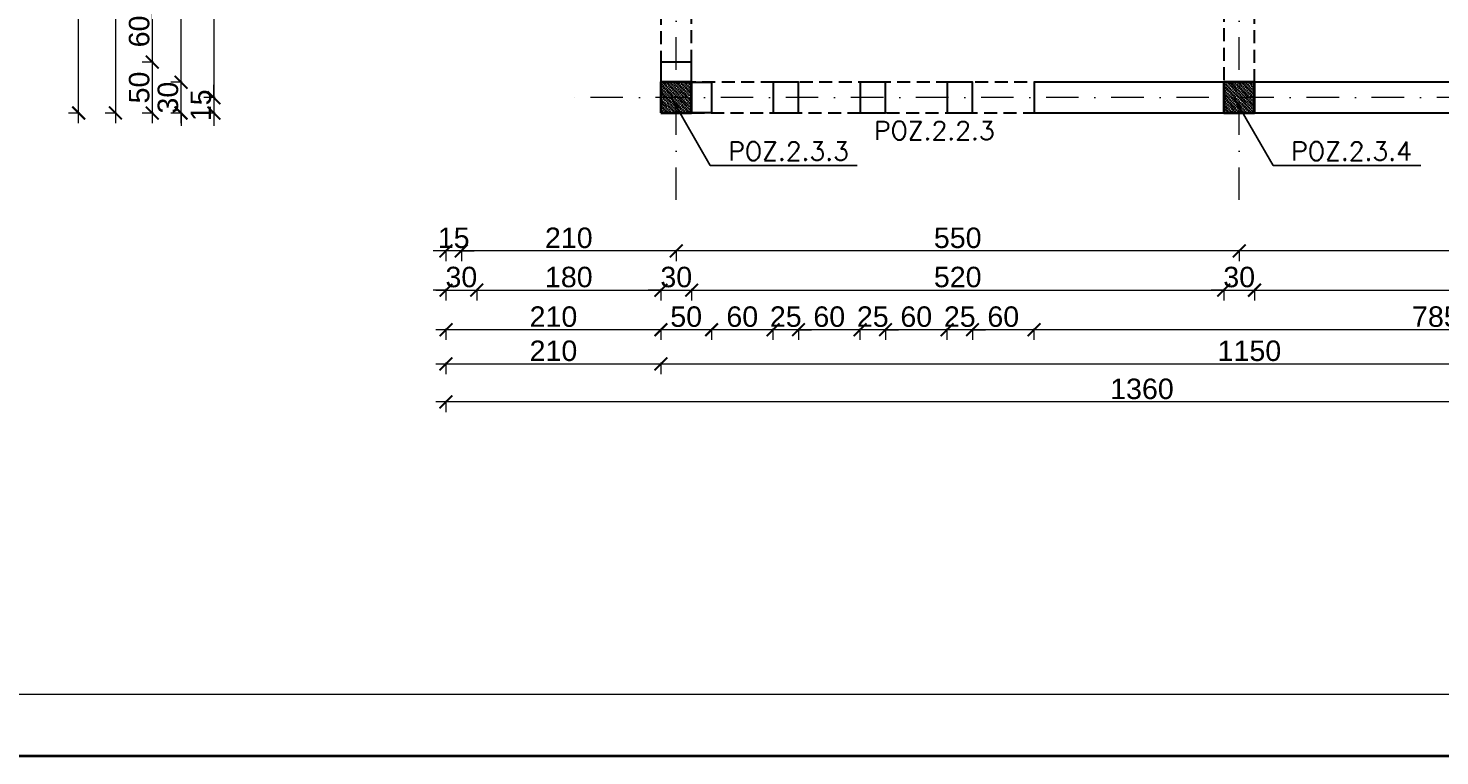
# Model space of a CAD drawing. Extents: x -19 to 9300416, y -12 to 10688993.
# Tile 94 of 106: x 4606754 to 4608133, y 5320519 to 5321230. Entities that reach past the tile are written whole.
import ezdxf

# ---------------------------------------------------------------- set-up
doc = ezdxf.new("R2010")
doc.units = 0
doc.header["$MEASUREMENT"] = 0
doc.linetypes.add('DASHDOT', pattern=[25.4, 12.7, -6.35, 0, -6.35])
doc.linetypes.add('DASHED', pattern=[19.05, 12.7, -6.35])
for name, color, linetype, lineweight in [('hatch', 253, 'Continuous', 0), ('K-BELKI', 5, 'DASHED', 30), ('K-OPISY', 252, 'Continuous', 15), ('K-OPISY @ 10', 252, 'Continuous', 15), ('K-SCIANY CIENKI', 163, 'Continuous', 30), ('K-SCIANY GRUBY', 195, 'Continuous', 40), ('K-WIDOK', 45, 'Continuous', 20), ('K-WYMIARY', 7, 'Continuous', 15), ('Osie', 175, 'DASHDOT', 9)]:
    doc.layers.add(name, color=color, linetype=linetype, lineweight=lineweight)
doc.layers.add('NIEDRUK', color=230, linetype='Continuous', lineweight=40, plot=False)
doc.styles.add('Arial Narrow 20', font='arial.ttf', dxfattribs={"height": 20})
doc.styles.add('Opis', font='simplex.shx')
doc.styles.add('Simplex', font='simplex.shx')
doc.dimstyles.new('1do100 ok', dxfattribs={"dimscale": 0.5, "dimtxt": 12, "dimasz": 25, "dimexe": 20, "dimexo": 0, "dimgap": 5, "dimtad": 1, "dimdec": 0, "dimzin": 9, "dimtxsty": 'Arial Narrow 20', "dimblk": 'ARCHTICK', "dimcen": 3, "dimdle": 20, "dimclrd": 256, "dimclre": 256, "dimclrt": 256, "dimadec": 0, "dimazin": 2, "dimtfac": 1, "dimtdec": 0, "dimtix": 1, "dimtmove": 2, "dimatfit": 3, "dimldrblk": 'NONE', "dimfxl": 0, "dimtvp": 1, "dimtolj": 1, "dimtzin": 0, "dimlwd": 5, "dimlwe": 5, "dimarcsym": 0})
doc.dimstyles.new('1do50', dxfattribs={"dimscale": 5, "dimtxt": 2.5, "dimasz": 2.5, "dimexe": 2.5, "dimexo": 0.5, "dimgap": 1, "dimtad": 1, "dimdec": 1, "dimrnd": 0.5, "dimzin": 12, "dimdsep": 46, "dimtxsty": 'Simplex', "dimblk": 'OBLIQUE', "dimcen": 0.5, "dimdle": 2.5, "dimclrd": 256, "dimclre": 256, "dimclrt": 256, "dimadec": 1, "dimazin": 3, "dimtfac": 1, "dimtdec": 1, "dimtix": 1, "dimtmove": 0, "dimatfit": 3, "dimfxl": 0, "dimtolj": 1, "dimtzin": 0, "dimarcsym": 0})
pattern_1 = [(315, (-70015.6857, -13838.9695), (1.767766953, 1.767766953), []), (315, (-70015.6857, -13840.7373), (1.767766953, 1.767766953), [1.25, -0.625])]

# ---------------------------------------------------------------- blocks, each defined once
blk = doc.blocks.new('_Oblique')
at = {"color": 0, "linetype": 'ByBlock', "lineweight": -2}
blk.add_line((-0.5, -0.5), (0.5, 0.5), dxfattribs=at)
blk = doc.blocks.new('G$C61CBF25F')
at = {"layer": 'Osie', "lineweight": 0, "ltscale": 2.5}
for p, q in [((305, 0), (305, 1880)), ((855, 0), (855, 1880)), ((1525, 100), (204.8, 100))]:
    blk.add_line(p, q, dxfattribs=at)
blk = doc.blocks.new('_ArchTick')
at = {"color": 0, "linetype": 'ByBlock', "const_width": 0.15}
blk.add_lwpolyline([(-0.5, -0.5), (0.5, 0.5)], dxfattribs=at)
blk = doc.blocks.new('*D510')
at = {"layer": 'Defpoints', "color": 0}
for p in [(4608507.4, 5321147.4), (4607937.4, 5321115.8), (4607937.4, 5321012.6)]:
    blk.add_point(p, dxfattribs=at)
at = {"layer": 'K-WYMIARY', "lineweight": 5, "ltscale": 40}
for p, q in [((4608517.4, 5321012.6), (4607927.4, 5321012.6)), ((4607937.4, 5321013.8), (4607937.4, 5321002.6)), ((4608507.4, 5321013.8), (4608507.4, 5321002.6))]:
    blk.add_line(p, q, dxfattribs=at)
at = {"layer": 'K-WYMIARY', "linetype": 'ByBlock', "lineweight": 5, "xscale": 12.5, "yscale": 12.5, "zscale": 12.5, "rotation": 180}
blk.add_blockref('_ArchTick', (4607937.4, 5321012.6), dxfattribs=at)
at = {"layer": 'K-WYMIARY', "linetype": 'ByBlock', "lineweight": 5, "xscale": 12.5, "yscale": 12.5, "zscale": 12.5}
blk.add_blockref('_ArchTick', (4608507.4, 5321012.6), dxfattribs=at)
at = {"layer": 'K-WYMIARY', "lineweight": 0, "ltscale": 40, "insert": (4608222.4, 5321025.3), "char_height": 20, "attachment_point": 5, "style": 'Arial Narrow 20'}
blk.add_mtext('\\A1;570', dxfattribs=at)
blk = doc.blocks.new('_None')
blk = doc.blocks.new('*D511')
at = {"layer": 'Defpoints', "color": 0}
for p in [(4607937.4, 5321115.8), (4607387.4, 5321062.4), (4607387.4, 5321012.6)]:
    blk.add_point(p, dxfattribs=at)
at = {"layer": 'K-WYMIARY', "lineweight": 5, "ltscale": 40}
for p, q in [((4607947.4, 5321012.6), (4607377.4, 5321012.6)), ((4607387.4, 5321013.8), (4607387.4, 5321002.6)), ((4607937.4, 5321013.8), (4607937.4, 5321002.6))]:
    blk.add_line(p, q, dxfattribs=at)
at = {"layer": 'K-WYMIARY', "linetype": 'ByBlock', "lineweight": 5, "xscale": 12.5, "yscale": 12.5, "zscale": 12.5, "rotation": 180}
blk.add_blockref('_ArchTick', (4607387.4, 5321012.6), dxfattribs=at)
at = {"layer": 'K-WYMIARY', "linetype": 'ByBlock', "lineweight": 5, "xscale": 12.5, "yscale": 12.5, "zscale": 12.5}
blk.add_blockref('_ArchTick', (4607937.4, 5321012.6), dxfattribs=at)
at = {"layer": 'K-WYMIARY', "lineweight": 0, "ltscale": 40, "insert": (4607662.4, 5321025.3), "char_height": 20, "attachment_point": 5, "style": 'Arial Narrow 20'}
blk.add_mtext('\\A1;550', dxfattribs=at)
blk = doc.blocks.new('*D512')
at = {"layer": 'Defpoints', "color": 0}
for p in [(4607177.4, 5321624.2), (4607387.4, 5321062.4), (4607177.4, 5321012.6)]:
    blk.add_point(p, dxfattribs=at)
at = {"layer": 'K-WYMIARY', "lineweight": 5, "ltscale": 40}
for p, q in [((4607397.4, 5321012.6), (4607167.4, 5321012.6)), ((4607177.4, 5321013.8), (4607177.4, 5321002.6)), ((4607387.4, 5321013.8), (4607387.4, 5321002.6))]:
    blk.add_line(p, q, dxfattribs=at)
at = {"layer": 'K-WYMIARY', "linetype": 'ByBlock', "lineweight": 5, "xscale": 12.5, "yscale": 12.5, "zscale": 12.5, "rotation": 180}
blk.add_blockref('_ArchTick', (4607177.4, 5321012.6), dxfattribs=at)
at = {"layer": 'K-WYMIARY', "linetype": 'ByBlock', "lineweight": 5, "xscale": 12.5, "yscale": 12.5, "zscale": 12.5}
blk.add_blockref('_ArchTick', (4607387.4, 5321012.6), dxfattribs=at)
at = {"layer": 'K-WYMIARY', "lineweight": 0, "ltscale": 40, "insert": (4607282.4, 5321025.3), "char_height": 20, "attachment_point": 5, "style": 'Arial Narrow 20'}
blk.add_mtext('\\A1;210', dxfattribs=at)
blk = doc.blocks.new('*D513')
at = {"layer": 'Defpoints', "color": 0}
for p in [(4607162.4, 5321687.4), (4607177.4, 5321624.2), (4607162.4, 5321012.6)]:
    blk.add_point(p, dxfattribs=at)
at = {"layer": 'K-WYMIARY', "lineweight": 5, "ltscale": 40}
for p, q in [((4607162.4, 5321012.6), (4607149.9, 5321012.6)), ((4607187.4, 5321012.6), (4607152.4, 5321012.6)), ((4607162.4, 5321013.8), (4607162.4, 5321002.6)), ((4607177.4, 5321013.8), (4607177.4, 5321002.6)), ((4607177.4, 5321012.6), (4607189.9, 5321012.6))]:
    blk.add_line(p, q, dxfattribs=at)
at = {"layer": 'K-WYMIARY', "linetype": 'ByBlock', "lineweight": 5, "xscale": 12.5, "yscale": 12.5, "zscale": 12.5}
blk.add_blockref('_ArchTick', (4607162.4, 5321012.6), dxfattribs=at)
at = {"layer": 'K-WYMIARY', "linetype": 'ByBlock', "lineweight": 5, "xscale": 12.5, "yscale": 12.5, "zscale": 12.5, "rotation": 180}
blk.add_blockref('_ArchTick', (4607177.4, 5321012.6), dxfattribs=at)
at = {"layer": 'K-WYMIARY', "lineweight": 0, "ltscale": 40, "insert": (4607169.9, 5321025.3), "char_height": 20, "attachment_point": 5, "style": 'Arial Narrow 20'}
blk.add_mtext('\\A1;15', dxfattribs=at)
blk = doc.blocks.new('*D514')
at = {"layer": 'Defpoints', "color": 0}
for p in [(4607192.4, 5321717.4), (4607162.4, 5321687.4), (4607192.4, 5320974.3)]:
    blk.add_point(p, dxfattribs=at)
at = {"layer": 'K-WYMIARY', "lineweight": 5, "ltscale": 40}
for p, q in [((4607162.4, 5320974.3), (4607149.9, 5320974.3)), ((4607152.4, 5320974.3), (4607202.4, 5320974.3)), ((4607162.4, 5320975.5), (4607162.4, 5320964.3)), ((4607192.4, 5320975.5), (4607192.4, 5320964.3)), ((4607192.4, 5320974.3), (4607204.9, 5320974.3))]:
    blk.add_line(p, q, dxfattribs=at)
at = {"layer": 'K-WYMIARY', "linetype": 'ByBlock', "lineweight": 5, "xscale": 12.5, "yscale": 12.5, "zscale": 12.5}
blk.add_blockref('_ArchTick', (4607162.4, 5320974.3), dxfattribs=at)
at = {"layer": 'K-WYMIARY', "linetype": 'ByBlock', "lineweight": 5, "xscale": 12.5, "yscale": 12.5, "zscale": 12.5, "rotation": 180}
blk.add_blockref('_ArchTick', (4607192.4, 5320974.3), dxfattribs=at)
at = {"layer": 'K-WYMIARY', "lineweight": 0, "ltscale": 40, "insert": (4607177.4, 5320987), "char_height": 20, "attachment_point": 5, "style": 'Arial Narrow 20'}
blk.add_mtext('\\A1;30', dxfattribs=at)
blk = doc.blocks.new('*D515')
at = {"layer": 'Defpoints', "color": 0}
for p in [(4607192.4, 5321717.4), (4607372.4, 5321147.4), (4607372.4, 5320974.3)]:
    blk.add_point(p, dxfattribs=at)
at = {"layer": 'K-WYMIARY', "lineweight": 5, "ltscale": 40}
for p, q in [((4607182.4, 5320974.3), (4607382.4, 5320974.3)), ((4607192.4, 5320975.5), (4607192.4, 5320964.3)), ((4607372.4, 5320975.5), (4607372.4, 5320964.3))]:
    blk.add_line(p, q, dxfattribs=at)
at = {"layer": 'K-WYMIARY', "linetype": 'ByBlock', "lineweight": 5, "xscale": 12.5, "yscale": 12.5, "zscale": 12.5, "rotation": 180}
blk.add_blockref('_ArchTick', (4607192.4, 5320974.3), dxfattribs=at)
at = {"layer": 'K-WYMIARY', "linetype": 'ByBlock', "lineweight": 5, "xscale": 12.5, "yscale": 12.5, "zscale": 12.5}
blk.add_blockref('_ArchTick', (4607372.4, 5320974.3), dxfattribs=at)
at = {"layer": 'K-WYMIARY', "lineweight": 0, "ltscale": 40, "insert": (4607282.4, 5320987), "char_height": 20, "attachment_point": 5, "style": 'Arial Narrow 20'}
blk.add_mtext('\\A1;180', dxfattribs=at)
blk = doc.blocks.new('*D516')
at = {"layer": 'Defpoints', "color": 0}
for p in [(4607372.4, 5321147.4), (4607402.4, 5321147.4), (4607402.4, 5320974.3)]:
    blk.add_point(p, dxfattribs=at)
at = {"layer": 'K-WYMIARY', "lineweight": 5, "ltscale": 40}
for p, q in [((4607372.4, 5320974.3), (4607359.9, 5320974.3)), ((4607362.4, 5320974.3), (4607412.4, 5320974.3)), ((4607372.4, 5320975.5), (4607372.4, 5320964.3)), ((4607402.4, 5320975.5), (4607402.4, 5320964.3)), ((4607402.4, 5320974.3), (4607414.9, 5320974.3))]:
    blk.add_line(p, q, dxfattribs=at)
at = {"layer": 'K-WYMIARY', "linetype": 'ByBlock', "lineweight": 5, "xscale": 12.5, "yscale": 12.5, "zscale": 12.5}
blk.add_blockref('_ArchTick', (4607372.4, 5320974.3), dxfattribs=at)
at = {"layer": 'K-WYMIARY', "linetype": 'ByBlock', "lineweight": 5, "xscale": 12.5, "yscale": 12.5, "zscale": 12.5, "rotation": 180}
blk.add_blockref('_ArchTick', (4607402.4, 5320974.3), dxfattribs=at)
at = {"layer": 'K-WYMIARY', "lineweight": 0, "ltscale": 40, "insert": (4607387.4, 5320987), "char_height": 20, "attachment_point": 5, "style": 'Arial Narrow 20'}
blk.add_mtext('\\A1;30', dxfattribs=at)
blk = doc.blocks.new('*D517')
at = {"layer": 'Defpoints', "color": 0}
for p in [(4607402.4, 5321147.4), (4607922.4, 5321147.4), (4607922.4, 5320974.3)]:
    blk.add_point(p, dxfattribs=at)
at = {"layer": 'K-WYMIARY', "lineweight": 5, "ltscale": 40}
for p, q in [((4607392.4, 5320974.3), (4607932.4, 5320974.3)), ((4607402.4, 5320975.5), (4607402.4, 5320964.3)), ((4607922.4, 5320975.5), (4607922.4, 5320964.3))]:
    blk.add_line(p, q, dxfattribs=at)
at = {"layer": 'K-WYMIARY', "linetype": 'ByBlock', "lineweight": 5, "xscale": 12.5, "yscale": 12.5, "zscale": 12.5, "rotation": 180}
blk.add_blockref('_ArchTick', (4607402.4, 5320974.3), dxfattribs=at)
at = {"layer": 'K-WYMIARY', "linetype": 'ByBlock', "lineweight": 5, "xscale": 12.5, "yscale": 12.5, "zscale": 12.5}
blk.add_blockref('_ArchTick', (4607922.4, 5320974.3), dxfattribs=at)
at = {"layer": 'K-WYMIARY', "lineweight": 0, "ltscale": 40, "insert": (4607662.4, 5320987), "char_height": 20, "attachment_point": 5, "style": 'Arial Narrow 20'}
blk.add_mtext('\\A1;520', dxfattribs=at)
blk = doc.blocks.new('*D518')
at = {"layer": 'Defpoints', "color": 0}
for p in [(4607922.4, 5321147.4), (4607952.4, 5321147.4), (4607952.4, 5320974.3)]:
    blk.add_point(p, dxfattribs=at)
at = {"layer": 'K-WYMIARY', "lineweight": 5, "ltscale": 40}
for p, q in [((4607922.4, 5320974.3), (4607909.9, 5320974.3)), ((4607912.4, 5320974.3), (4607962.4, 5320974.3)), ((4607922.4, 5320975.5), (4607922.4, 5320964.3)), ((4607952.4, 5320975.5), (4607952.4, 5320964.3)), ((4607952.4, 5320974.3), (4607964.9, 5320974.3))]:
    blk.add_line(p, q, dxfattribs=at)
at = {"layer": 'K-WYMIARY', "linetype": 'ByBlock', "lineweight": 5, "xscale": 12.5, "yscale": 12.5, "zscale": 12.5}
blk.add_blockref('_ArchTick', (4607922.4, 5320974.3), dxfattribs=at)
at = {"layer": 'K-WYMIARY', "linetype": 'ByBlock', "lineweight": 5, "xscale": 12.5, "yscale": 12.5, "zscale": 12.5, "rotation": 180}
blk.add_blockref('_ArchTick', (4607952.4, 5320974.3), dxfattribs=at)
at = {"layer": 'K-WYMIARY', "lineweight": 0, "ltscale": 40, "insert": (4607937.4, 5320987), "char_height": 20, "attachment_point": 5, "style": 'Arial Narrow 20'}
blk.add_mtext('\\A1;30', dxfattribs=at)
blk = doc.blocks.new('*D519')
at = {"layer": 'Defpoints', "color": 0}
for p in [(4607952.4, 5321147.4), (4608492.4, 5321147.4), (4608492.4, 5320974.3)]:
    blk.add_point(p, dxfattribs=at)
at = {"layer": 'K-WYMIARY', "lineweight": 5, "ltscale": 40}
for p, q in [((4607942.4, 5320974.3), (4608502.4, 5320974.3)), ((4607952.4, 5320975.5), (4607952.4, 5320964.3)), ((4608492.4, 5320975.5), (4608492.4, 5320964.3))]:
    blk.add_line(p, q, dxfattribs=at)
at = {"layer": 'K-WYMIARY', "linetype": 'ByBlock', "lineweight": 5, "xscale": 12.5, "yscale": 12.5, "zscale": 12.5, "rotation": 180}
blk.add_blockref('_ArchTick', (4607952.4, 5320974.3), dxfattribs=at)
at = {"layer": 'K-WYMIARY', "linetype": 'ByBlock', "lineweight": 5, "xscale": 12.5, "yscale": 12.5, "zscale": 12.5}
blk.add_blockref('_ArchTick', (4608492.4, 5320974.3), dxfattribs=at)
at = {"layer": 'K-WYMIARY', "lineweight": 0, "ltscale": 40, "insert": (4608222.4, 5320987), "char_height": 20, "attachment_point": 5, "style": 'Arial Narrow 20'}
blk.add_mtext('\\A1;540', dxfattribs=at)
blk = doc.blocks.new('*D521')
at = {"layer": 'Defpoints', "color": 0}
for p in [(4607736.9, 5321147.4), (4608522.4, 5321147.4), (4607736.9, 5320935.6)]:
    blk.add_point(p, dxfattribs=at)
at = {"layer": 'K-WYMIARY', "lineweight": 5, "ltscale": 40}
for p, q in [((4608532.4, 5320935.6), (4607726.9, 5320935.6)), ((4607736.9, 5320936.8), (4607736.9, 5320925.6)), ((4608522.4, 5320936.8), (4608522.4, 5320925.6))]:
    blk.add_line(p, q, dxfattribs=at)
at = {"layer": 'K-WYMIARY', "linetype": 'ByBlock', "lineweight": 5, "xscale": 12.5, "yscale": 12.5, "zscale": 12.5, "rotation": 180}
blk.add_blockref('_ArchTick', (4607736.9, 5320935.6), dxfattribs=at)
at = {"layer": 'K-WYMIARY', "linetype": 'ByBlock', "lineweight": 5, "xscale": 12.5, "yscale": 12.5, "zscale": 12.5}
blk.add_blockref('_ArchTick', (4608522.4, 5320935.6), dxfattribs=at)
at = {"layer": 'K-WYMIARY', "lineweight": 0, "ltscale": 40, "insert": (4608129.6, 5320948.3), "char_height": 20, "attachment_point": 5, "style": 'Arial Narrow 20'}
blk.add_mtext('\\A1;785', dxfattribs=at)
blk = doc.blocks.new('*D522')
at = {"layer": 'Defpoints', "color": 0}
for p in [(4607676.9, 5321147.4), (4607736.9, 5321147.4), (4607676.9, 5320935.6)]:
    blk.add_point(p, dxfattribs=at)
at = {"layer": 'K-WYMIARY', "lineweight": 5, "ltscale": 40}
for p, q in [((4607746.9, 5320935.6), (4607666.9, 5320935.6)), ((4607676.9, 5320936.8), (4607676.9, 5320925.6)), ((4607736.9, 5320936.8), (4607736.9, 5320925.6))]:
    blk.add_line(p, q, dxfattribs=at)
at = {"layer": 'K-WYMIARY', "linetype": 'ByBlock', "lineweight": 5, "xscale": 12.5, "yscale": 12.5, "zscale": 12.5, "rotation": 180}
blk.add_blockref('_ArchTick', (4607676.9, 5320935.6), dxfattribs=at)
at = {"layer": 'K-WYMIARY', "linetype": 'ByBlock', "lineweight": 5, "xscale": 12.5, "yscale": 12.5, "zscale": 12.5}
blk.add_blockref('_ArchTick', (4607736.9, 5320935.6), dxfattribs=at)
at = {"layer": 'K-WYMIARY', "lineweight": 0, "ltscale": 40, "insert": (4607706.9, 5320948.3), "char_height": 20, "attachment_point": 5, "style": 'Arial Narrow 20'}
blk.add_mtext('\\A1;60', dxfattribs=at)
blk = doc.blocks.new('*D523')
at = {"layer": 'Defpoints', "color": 0}
for p in [(4607651.9, 5321147.4), (4607676.9, 5321147.4), (4607651.9, 5320935.6)]:
    blk.add_point(p, dxfattribs=at)
at = {"layer": 'K-WYMIARY', "lineweight": 5, "ltscale": 40}
for p, q in [((4607651.9, 5320935.6), (4607639.4, 5320935.6)), ((4607686.9, 5320935.6), (4607641.9, 5320935.6)), ((4607651.9, 5320936.8), (4607651.9, 5320925.6)), ((4607676.9, 5320936.8), (4607676.9, 5320925.6)), ((4607676.9, 5320935.6), (4607689.4, 5320935.6))]:
    blk.add_line(p, q, dxfattribs=at)
at = {"layer": 'K-WYMIARY', "linetype": 'ByBlock', "lineweight": 5, "xscale": 12.5, "yscale": 12.5, "zscale": 12.5}
blk.add_blockref('_ArchTick', (4607651.9, 5320935.6), dxfattribs=at)
at = {"layer": 'K-WYMIARY', "linetype": 'ByBlock', "lineweight": 5, "xscale": 12.5, "yscale": 12.5, "zscale": 12.5, "rotation": 180}
blk.add_blockref('_ArchTick', (4607676.9, 5320935.6), dxfattribs=at)
at = {"layer": 'K-WYMIARY', "lineweight": 0, "ltscale": 40, "insert": (4607664.4, 5320948.3), "char_height": 20, "attachment_point": 5, "style": 'Arial Narrow 20'}
blk.add_mtext('\\A1;25', dxfattribs=at)
blk = doc.blocks.new('*D524')
at = {"layer": 'Defpoints', "color": 0}
for p in [(4607591.9, 5321147.4), (4607651.9, 5321147.4), (4607591.9, 5320935.6)]:
    blk.add_point(p, dxfattribs=at)
at = {"layer": 'K-WYMIARY', "lineweight": 5, "ltscale": 40}
for p, q in [((4607661.9, 5320935.6), (4607581.9, 5320935.6)), ((4607591.9, 5320936.8), (4607591.9, 5320925.6)), ((4607651.9, 5320936.8), (4607651.9, 5320925.6))]:
    blk.add_line(p, q, dxfattribs=at)
at = {"layer": 'K-WYMIARY', "linetype": 'ByBlock', "lineweight": 5, "xscale": 12.5, "yscale": 12.5, "zscale": 12.5, "rotation": 180}
blk.add_blockref('_ArchTick', (4607591.9, 5320935.6), dxfattribs=at)
at = {"layer": 'K-WYMIARY', "linetype": 'ByBlock', "lineweight": 5, "xscale": 12.5, "yscale": 12.5, "zscale": 12.5}
blk.add_blockref('_ArchTick', (4607651.9, 5320935.6), dxfattribs=at)
at = {"layer": 'K-WYMIARY', "lineweight": 0, "ltscale": 40, "insert": (4607621.9, 5320948.3), "char_height": 20, "attachment_point": 5, "style": 'Arial Narrow 20'}
blk.add_mtext('\\A1;60', dxfattribs=at)
blk = doc.blocks.new('*D525')
at = {"layer": 'Defpoints', "color": 0}
for p in [(4607566.9, 5321147.4), (4607591.9, 5321147.4), (4607566.9, 5320935.6)]:
    blk.add_point(p, dxfattribs=at)
at = {"layer": 'K-WYMIARY', "lineweight": 5, "ltscale": 40}
for p, q in [((4607566.9, 5320935.6), (4607554.4, 5320935.6)), ((4607601.9, 5320935.6), (4607556.9, 5320935.6)), ((4607566.9, 5320936.8), (4607566.9, 5320925.6)), ((4607591.9, 5320936.8), (4607591.9, 5320925.6)), ((4607591.9, 5320935.6), (4607604.4, 5320935.6))]:
    blk.add_line(p, q, dxfattribs=at)
at = {"layer": 'K-WYMIARY', "linetype": 'ByBlock', "lineweight": 5, "xscale": 12.5, "yscale": 12.5, "zscale": 12.5}
blk.add_blockref('_ArchTick', (4607566.9, 5320935.6), dxfattribs=at)
at = {"layer": 'K-WYMIARY', "linetype": 'ByBlock', "lineweight": 5, "xscale": 12.5, "yscale": 12.5, "zscale": 12.5, "rotation": 180}
blk.add_blockref('_ArchTick', (4607591.9, 5320935.6), dxfattribs=at)
at = {"layer": 'K-WYMIARY', "lineweight": 0, "ltscale": 40, "insert": (4607579.4, 5320948.3), "char_height": 20, "attachment_point": 5, "style": 'Arial Narrow 20'}
blk.add_mtext('\\A1;25', dxfattribs=at)
blk = doc.blocks.new('*D526')
at = {"layer": 'Defpoints', "color": 0}
for p in [(4607506.9, 5321147.4), (4607566.9, 5321147.4), (4607506.9, 5320935.6)]:
    blk.add_point(p, dxfattribs=at)
at = {"layer": 'K-WYMIARY', "lineweight": 5, "ltscale": 40}
for p, q in [((4607576.9, 5320935.6), (4607496.9, 5320935.6)), ((4607506.9, 5320936.8), (4607506.9, 5320925.6)), ((4607566.9, 5320936.8), (4607566.9, 5320925.6))]:
    blk.add_line(p, q, dxfattribs=at)
at = {"layer": 'K-WYMIARY', "linetype": 'ByBlock', "lineweight": 5, "xscale": 12.5, "yscale": 12.5, "zscale": 12.5, "rotation": 180}
blk.add_blockref('_ArchTick', (4607506.9, 5320935.6), dxfattribs=at)
at = {"layer": 'K-WYMIARY', "linetype": 'ByBlock', "lineweight": 5, "xscale": 12.5, "yscale": 12.5, "zscale": 12.5}
blk.add_blockref('_ArchTick', (4607566.9, 5320935.6), dxfattribs=at)
at = {"layer": 'K-WYMIARY', "lineweight": 0, "ltscale": 40, "insert": (4607536.9, 5320948.3), "char_height": 20, "attachment_point": 5, "style": 'Arial Narrow 20'}
blk.add_mtext('\\A1;60', dxfattribs=at)
blk = doc.blocks.new('*D527')
at = {"layer": 'Defpoints', "color": 0}
for p in [(4607481.9, 5321147.4), (4607506.9, 5321147.4), (4607481.9, 5320935.6)]:
    blk.add_point(p, dxfattribs=at)
at = {"layer": 'K-WYMIARY', "lineweight": 5, "ltscale": 40}
for p, q in [((4607481.9, 5320935.6), (4607469.4, 5320935.6)), ((4607516.9, 5320935.6), (4607471.9, 5320935.6)), ((4607481.9, 5320936.8), (4607481.9, 5320925.6)), ((4607506.9, 5320936.8), (4607506.9, 5320925.6)), ((4607506.9, 5320935.6), (4607519.4, 5320935.6))]:
    blk.add_line(p, q, dxfattribs=at)
at = {"layer": 'K-WYMIARY', "linetype": 'ByBlock', "lineweight": 5, "xscale": 12.5, "yscale": 12.5, "zscale": 12.5}
blk.add_blockref('_ArchTick', (4607481.9, 5320935.6), dxfattribs=at)
at = {"layer": 'K-WYMIARY', "linetype": 'ByBlock', "lineweight": 5, "xscale": 12.5, "yscale": 12.5, "zscale": 12.5, "rotation": 180}
blk.add_blockref('_ArchTick', (4607506.9, 5320935.6), dxfattribs=at)
at = {"layer": 'K-WYMIARY', "lineweight": 0, "ltscale": 40, "insert": (4607494.4, 5320948.3), "char_height": 20, "attachment_point": 5, "style": 'Arial Narrow 20'}
blk.add_mtext('\\A1;25', dxfattribs=at)
blk = doc.blocks.new('*D528')
at = {"layer": 'Defpoints', "color": 0}
for p in [(4607421.9, 5321147.4), (4607481.9, 5321147.4), (4607421.9, 5320935.6)]:
    blk.add_point(p, dxfattribs=at)
at = {"layer": 'K-WYMIARY', "lineweight": 5, "ltscale": 40}
for p, q in [((4607491.9, 5320935.6), (4607411.9, 5320935.6)), ((4607421.9, 5320936.8), (4607421.9, 5320925.6)), ((4607481.9, 5320936.8), (4607481.9, 5320925.6))]:
    blk.add_line(p, q, dxfattribs=at)
at = {"layer": 'K-WYMIARY', "linetype": 'ByBlock', "lineweight": 5, "xscale": 12.5, "yscale": 12.5, "zscale": 12.5, "rotation": 180}
blk.add_blockref('_ArchTick', (4607421.9, 5320935.6), dxfattribs=at)
at = {"layer": 'K-WYMIARY', "linetype": 'ByBlock', "lineweight": 5, "xscale": 12.5, "yscale": 12.5, "zscale": 12.5}
blk.add_blockref('_ArchTick', (4607481.9, 5320935.6), dxfattribs=at)
at = {"layer": 'K-WYMIARY', "lineweight": 0, "ltscale": 40, "insert": (4607451.9, 5320948.3), "char_height": 20, "attachment_point": 5, "style": 'Arial Narrow 20'}
blk.add_mtext('\\A1;60', dxfattribs=at)
blk = doc.blocks.new('*D529')
at = {"layer": 'Defpoints', "color": 0}
for p in [(4607372.4, 5321147.4), (4607421.9, 5321147.4), (4607372.4, 5320935.6)]:
    blk.add_point(p, dxfattribs=at)
at = {"layer": 'K-WYMIARY', "lineweight": 5, "ltscale": 40}
for p, q in [((4607431.9, 5320935.6), (4607362.4, 5320935.6)), ((4607372.4, 5320936.8), (4607372.4, 5320925.6)), ((4607421.9, 5320936.8), (4607421.9, 5320925.6))]:
    blk.add_line(p, q, dxfattribs=at)
at = {"layer": 'K-WYMIARY', "linetype": 'ByBlock', "lineweight": 5, "xscale": 12.5, "yscale": 12.5, "zscale": 12.5, "rotation": 180}
blk.add_blockref('_ArchTick', (4607372.4, 5320935.6), dxfattribs=at)
at = {"layer": 'K-WYMIARY', "linetype": 'ByBlock', "lineweight": 5, "xscale": 12.5, "yscale": 12.5, "zscale": 12.5}
blk.add_blockref('_ArchTick', (4607421.9, 5320935.6), dxfattribs=at)
at = {"layer": 'K-WYMIARY', "lineweight": 0, "ltscale": 40, "insert": (4607397.1, 5320948.3), "char_height": 20, "attachment_point": 5, "style": 'Arial Narrow 20'}
blk.add_mtext('\\A1;50', dxfattribs=at)
blk = doc.blocks.new('*D530')
at = {"layer": 'Defpoints', "color": 0}
for p in [(4607162.4, 5321687.4), (4607372.4, 5321147.4), (4607162.4, 5320935.6)]:
    blk.add_point(p, dxfattribs=at)
at = {"layer": 'K-WYMIARY', "lineweight": 5, "ltscale": 40}
for p, q in [((4607382.4, 5320935.6), (4607152.4, 5320935.6)), ((4607162.4, 5320936.8), (4607162.4, 5320925.6)), ((4607372.4, 5320936.8), (4607372.4, 5320925.6))]:
    blk.add_line(p, q, dxfattribs=at)
at = {"layer": 'K-WYMIARY', "linetype": 'ByBlock', "lineweight": 5, "xscale": 12.5, "yscale": 12.5, "zscale": 12.5, "rotation": 180}
blk.add_blockref('_ArchTick', (4607162.4, 5320935.6), dxfattribs=at)
at = {"layer": 'K-WYMIARY', "linetype": 'ByBlock', "lineweight": 5, "xscale": 12.5, "yscale": 12.5, "zscale": 12.5}
blk.add_blockref('_ArchTick', (4607372.4, 5320935.6), dxfattribs=at)
at = {"layer": 'K-WYMIARY', "lineweight": 0, "ltscale": 40, "insert": (4607267.4, 5320948.3), "char_height": 20, "attachment_point": 5, "style": 'Arial Narrow 20'}
blk.add_mtext('\\A1;210', dxfattribs=at)
blk = doc.blocks.new('*D531')
at = {"layer": 'Defpoints', "color": 0}
for p in [(4607162.4, 5321687.4), (4607372.4, 5321687.4), (4607372.4, 5320902.2)]:
    blk.add_point(p, dxfattribs=at)
at = {"layer": 'K-WYMIARY', "lineweight": 5, "ltscale": 40}
for p, q in [((4607152.4, 5320902.2), (4607382.4, 5320902.2)), ((4607162.4, 5320903.5), (4607162.4, 5320892.2)), ((4607372.4, 5320903.5), (4607372.4, 5320892.2))]:
    blk.add_line(p, q, dxfattribs=at)
at = {"layer": 'K-WYMIARY', "linetype": 'ByBlock', "lineweight": 5, "xscale": 12.5, "yscale": 12.5, "zscale": 12.5, "rotation": 180}
blk.add_blockref('_ArchTick', (4607162.4, 5320902.2), dxfattribs=at)
at = {"layer": 'K-WYMIARY', "linetype": 'ByBlock', "lineweight": 5, "xscale": 12.5, "yscale": 12.5, "zscale": 12.5}
blk.add_blockref('_ArchTick', (4607372.4, 5320902.2), dxfattribs=at)
at = {"layer": 'K-WYMIARY', "lineweight": 0, "ltscale": 40, "insert": (4607267.4, 5320914.9), "char_height": 20, "attachment_point": 5, "style": 'Arial Narrow 20'}
blk.add_mtext('\\A1;210', dxfattribs=at)
blk = doc.blocks.new('*D532')
at = {"layer": 'Defpoints', "color": 0}
for p in [(4607372.4, 5321687.4), (4608522.4, 5321147.4), (4608522.4, 5320902.2)]:
    blk.add_point(p, dxfattribs=at)
at = {"layer": 'K-WYMIARY', "lineweight": 5, "ltscale": 40}
for p, q in [((4607362.4, 5320902.2), (4608532.4, 5320902.2)), ((4607372.4, 5320903.5), (4607372.4, 5320892.2)), ((4608522.4, 5320903.5), (4608522.4, 5320892.2))]:
    blk.add_line(p, q, dxfattribs=at)
at = {"layer": 'K-WYMIARY', "linetype": 'ByBlock', "lineweight": 5, "xscale": 12.5, "yscale": 12.5, "zscale": 12.5, "rotation": 180}
blk.add_blockref('_ArchTick', (4607372.4, 5320902.2), dxfattribs=at)
at = {"layer": 'K-WYMIARY', "linetype": 'ByBlock', "lineweight": 5, "xscale": 12.5, "yscale": 12.5, "zscale": 12.5}
blk.add_blockref('_ArchTick', (4608522.4, 5320902.2), dxfattribs=at)
at = {"layer": 'K-WYMIARY', "lineweight": 0, "ltscale": 40, "insert": (4607947.4, 5320914.9), "char_height": 20, "attachment_point": 5, "style": 'Arial Narrow 20'}
blk.add_mtext('\\A1;1150', dxfattribs=at)
blk = doc.blocks.new('*D533')
at = {"layer": 'Defpoints', "color": 0}
for p in [(4607162.4, 5321687.4), (4608522.4, 5321147.4), (4607162.4, 5320865)]:
    blk.add_point(p, dxfattribs=at)
at = {"layer": 'K-WYMIARY', "lineweight": 5, "ltscale": 40}
for p, q in [((4607162.4, 5320866.2), (4607162.4, 5320855)), ((4608522.4, 5320866.2), (4608522.4, 5320855)), ((4608532.4, 5320865), (4607152.4, 5320865))]:
    blk.add_line(p, q, dxfattribs=at)
at = {"layer": 'K-WYMIARY', "linetype": 'ByBlock', "lineweight": 5, "xscale": 12.5, "yscale": 12.5, "zscale": 12.5, "rotation": 180}
blk.add_blockref('_ArchTick', (4607162.4, 5320865), dxfattribs=at)
at = {"layer": 'K-WYMIARY', "linetype": 'ByBlock', "lineweight": 5, "xscale": 12.5, "yscale": 12.5, "zscale": 12.5}
blk.add_blockref('_ArchTick', (4608522.4, 5320865), dxfattribs=at)
at = {"layer": 'K-WYMIARY', "lineweight": 0, "ltscale": 40, "insert": (4607842.4, 5320877.7), "char_height": 20, "attachment_point": 5, "style": 'Arial Narrow 20'}
blk.add_mtext('\\A1;1360', dxfattribs=at)
blk = doc.blocks.new('*D537')
at = {"layer": 'Defpoints', "color": 0}
for p in [(4607077.4, 5321702.4), (4606935.7, 5321162.4), (4607287.2, 5321162.4)]:
    blk.add_point(p, dxfattribs=at)
at = {"layer": 'K-WYMIARY', "lineweight": 5, "ltscale": 40}
for p, q in [((4606935.7, 5321712.4), (4606935.7, 5321152.4)), ((4606937, 5321702.4), (4606925.7, 5321702.4)), ((4606937, 5321162.4), (4606925.7, 5321162.4))]:
    blk.add_line(p, q, dxfattribs=at)
at = {"layer": 'K-WYMIARY', "linetype": 'ByBlock', "lineweight": 5, "xscale": 12.5, "yscale": 12.5, "zscale": 12.5}
for p, rotation in [((4606935.7, 5321702.4), 90), ((4606935.7, 5321162.4), 270)]:
    blk.add_blockref('_ArchTick', p, dxfattribs=dict(at, rotation=rotation))
at = {"layer": 'K-WYMIARY', "lineweight": 0, "ltscale": 40, "insert": (4606923, 5321432.4), "char_height": 20, "attachment_point": 5, "rotation": 90, "style": 'Arial Narrow 20'}
blk.add_mtext('\\A1;540', dxfattribs=at)
blk = doc.blocks.new('*D538')
at = {"layer": 'Defpoints', "color": 0}
for p in [(4607287.2, 5321162.4), (4606935.7, 5321147.4), (4607372.4, 5321147.4)]:
    blk.add_point(p, dxfattribs=at)
at = {"layer": 'K-WYMIARY', "lineweight": 5, "ltscale": 40}
for p, q in [((4606935.7, 5321162.4), (4606935.7, 5321174.9)), ((4606935.7, 5321172.4), (4606935.7, 5321137.4)), ((4606937, 5321162.4), (4606925.7, 5321162.4)), ((4606937, 5321147.4), (4606925.7, 5321147.4)), ((4606935.7, 5321147.4), (4606935.7, 5321134.9))]:
    blk.add_line(p, q, dxfattribs=at)
at = {"layer": 'K-WYMIARY', "linetype": 'ByBlock', "lineweight": 5, "xscale": 12.5, "yscale": 12.5, "zscale": 12.5}
for p, rotation in [((4606935.7, 5321162.4), 270), ((4606935.7, 5321147.4), 90)]:
    blk.add_blockref('_ArchTick', p, dxfattribs=dict(at, rotation=rotation))
at = {"layer": 'K-WYMIARY', "lineweight": 0, "ltscale": 40, "insert": (4606923, 5321154.9), "char_height": 20, "attachment_point": 5, "rotation": 90, "style": 'Arial Narrow 20'}
blk.add_mtext('\\A1;15', dxfattribs=at)
blk = doc.blocks.new('*D539')
at = {"layer": 'Defpoints', "color": 0}
for p in [(4606903.5, 5321177.4), (4607372.4, 5321177.4), (4607372.4, 5321147.4)]:
    blk.add_point(p, dxfattribs=at)
at = {"layer": 'K-WYMIARY', "lineweight": 5, "ltscale": 40}
for p, q in [((4606903.5, 5321177.4), (4606903.5, 5321189.9)), ((4606903.5, 5321137.4), (4606903.5, 5321187.4)), ((4606904.7, 5321177.4), (4606893.5, 5321177.4)), ((4606904.7, 5321147.4), (4606893.5, 5321147.4)), ((4606903.5, 5321147.4), (4606903.5, 5321134.9))]:
    blk.add_line(p, q, dxfattribs=at)
at = {"layer": 'K-WYMIARY', "linetype": 'ByBlock', "lineweight": 5, "xscale": 12.5, "yscale": 12.5, "zscale": 12.5}
for p, rotation in [((4606903.5, 5321177.4), 270), ((4606903.5, 5321147.4), 90)]:
    blk.add_blockref('_ArchTick', p, dxfattribs=dict(at, rotation=rotation))
at = {"layer": 'K-WYMIARY', "lineweight": 0, "ltscale": 40, "insert": (4606890.8, 5321162.4), "char_height": 20, "attachment_point": 5, "rotation": 90, "style": 'Arial Narrow 20'}
blk.add_mtext('\\A1;30', dxfattribs=at)
blk = doc.blocks.new('*D540')
at = {"layer": 'Defpoints', "color": 0}
for p in [(4606903.5, 5321687.4), (4607162.4, 5321687.4), (4607372.4, 5321177.4)]:
    blk.add_point(p, dxfattribs=at)
at = {"layer": 'K-WYMIARY', "lineweight": 5, "ltscale": 40}
for p, q in [((4606903.5, 5321167.4), (4606903.5, 5321697.4)), ((4606904.7, 5321687.4), (4606893.5, 5321687.4)), ((4606904.7, 5321177.4), (4606893.5, 5321177.4))]:
    blk.add_line(p, q, dxfattribs=at)
at = {"layer": 'K-WYMIARY', "linetype": 'ByBlock', "lineweight": 5, "xscale": 12.5, "yscale": 12.5, "zscale": 12.5}
for p, rotation in [((4606903.5, 5321687.4), 90), ((4606903.5, 5321177.4), 270)]:
    blk.add_blockref('_ArchTick', p, dxfattribs=dict(at, rotation=rotation))
at = {"layer": 'K-WYMIARY', "lineweight": 0, "ltscale": 40, "insert": (4606890.8, 5321432.4), "char_height": 20, "attachment_point": 5, "rotation": 90, "style": 'Arial Narrow 20'}
blk.add_mtext('\\A1;510', dxfattribs=at)
blk = doc.blocks.new('*D559')
at = {"layer": 'Defpoints', "color": 0}
for p in [(4607372.4, 5321257), (4606875.4, 5321197.2), (4607372.4, 5321197.2)]:
    blk.add_point(p, dxfattribs=at)
at = {"layer": 'K-WYMIARY', "lineweight": 5, "ltscale": 40}
for p, q in [((4606875.4, 5321267), (4606875.4, 5321187.2)), ((4606876.6, 5321257), (4606865.4, 5321257)), ((4606876.6, 5321197.2), (4606865.4, 5321197.2))]:
    blk.add_line(p, q, dxfattribs=at)
at = {"layer": 'K-WYMIARY', "linetype": 'ByBlock', "lineweight": 5, "xscale": 12.5, "yscale": 12.5, "zscale": 12.5}
for p, rotation in [((4606875.4, 5321257), 90), ((4606875.4, 5321197.2), 270)]:
    blk.add_blockref('_ArchTick', p, dxfattribs=dict(at, rotation=rotation))
at = {"layer": 'K-WYMIARY', "lineweight": 0, "ltscale": 40, "insert": (4606862.7, 5321227.1), "char_height": 20, "attachment_point": 5, "rotation": 90, "style": 'Arial Narrow 20'}
blk.add_mtext('\\A1;60', dxfattribs=at)
blk = doc.blocks.new('*D560')
at = {"layer": 'Defpoints', "color": 0}
for p in [(4607372.4, 5321197.2), (4606875.4, 5321147.4), (4607372.4, 5321147.4)]:
    blk.add_point(p, dxfattribs=at)
at = {"layer": 'K-WYMIARY', "lineweight": 5, "ltscale": 40}
for p, q in [((4606876.6, 5321197.2), (4606865.4, 5321197.2)), ((4606875.4, 5321207.2), (4606875.4, 5321137.4)), ((4606876.6, 5321147.4), (4606865.4, 5321147.4))]:
    blk.add_line(p, q, dxfattribs=at)
at = {"layer": 'K-WYMIARY', "linetype": 'ByBlock', "lineweight": 5, "xscale": 12.5, "yscale": 12.5, "zscale": 12.5}
for p, rotation in [((4606875.4, 5321197.2), 90), ((4606875.4, 5321147.4), 270)]:
    blk.add_blockref('_ArchTick', p, dxfattribs=dict(at, rotation=rotation))
at = {"layer": 'K-WYMIARY', "lineweight": 0, "ltscale": 40, "insert": (4606862.7, 5321172.3), "char_height": 20, "attachment_point": 5, "rotation": 90, "style": 'Arial Narrow 20'}
blk.add_mtext('\\A1;50', dxfattribs=at)
blk = doc.blocks.new('*D563')
at = {"layer": 'Defpoints', "color": 0}
for p in [(4607162.4, 5321687.4), (4606839.4, 5321147.4), (4607372.4, 5321147.4)]:
    blk.add_point(p, dxfattribs=at)
at = {"layer": 'K-WYMIARY', "lineweight": 5, "ltscale": 40}
for p, q in [((4606839.4, 5321697.4), (4606839.4, 5321137.4)), ((4606840.6, 5321687.4), (4606829.4, 5321687.4)), ((4606840.6, 5321147.4), (4606829.4, 5321147.4))]:
    blk.add_line(p, q, dxfattribs=at)
at = {"layer": 'K-WYMIARY', "linetype": 'ByBlock', "lineweight": 5, "xscale": 12.5, "yscale": 12.5, "zscale": 12.5}
for p, rotation in [((4606839.4, 5321687.4), 90), ((4606839.4, 5321147.4), 270)]:
    blk.add_blockref('_ArchTick', p, dxfattribs=dict(at, rotation=rotation))
at = {"layer": 'K-WYMIARY', "lineweight": 0, "ltscale": 40, "insert": (4606826.7, 5321417.4), "char_height": 20, "attachment_point": 5, "rotation": 90, "style": 'Arial Narrow 20'}
blk.add_mtext('\\A1;540', dxfattribs=at)
blk = doc.blocks.new('*D564')
at = {"layer": 'Defpoints', "color": 0}
for p in [(4606803.5, 5322857.4), (4607372.4, 5322857.4), (4607372.4, 5321147.4)]:
    blk.add_point(p, dxfattribs=at)
at = {"layer": 'K-WYMIARY', "lineweight": 5, "ltscale": 40}
for p, q in [((4606803.5, 5321137.4), (4606803.5, 5322867.4)), ((4606804.8, 5322857.4), (4606793.5, 5322857.4)), ((4606804.8, 5321147.4), (4606793.5, 5321147.4))]:
    blk.add_line(p, q, dxfattribs=at)
at = {"layer": 'K-WYMIARY', "linetype": 'ByBlock', "lineweight": 5, "xscale": 12.5, "yscale": 12.5, "zscale": 12.5}
for p, rotation in [((4606803.5, 5322857.4), 90), ((4606803.5, 5321147.4), 270)]:
    blk.add_blockref('_ArchTick', p, dxfattribs=dict(at, rotation=rotation))
at = {"layer": 'K-WYMIARY', "lineweight": 0, "ltscale": 40, "insert": (4606790.8, 5322002.4), "char_height": 20, "attachment_point": 5, "rotation": 90, "style": 'Arial Narrow 20'}
blk.add_mtext('\\A1;1710', dxfattribs=at)

msp = doc.modelspace()

# ---------------------------------------------------------------- hatches: boundary and pattern name
at = {"layer": 'K-WIDOK', "linetype": 'Continuous', "lineweight": 0}
h = msp.add_hatch(dxfattribs=at)
h.set_pattern_fill('ANSI33', color=256, scale=10, angle=270)
h.set_pattern_definition(pattern_1)
h.paths.add_polyline_path([(4607372.35, 5321147.51), (4607402.35, 5321147.51), (4607402.35, 5321177.51), (4607372.35, 5321177.51)])
h = msp.add_hatch(dxfattribs=at)
h.set_pattern_fill('ANSI33', color=256, scale=10, angle=270)
h.set_pattern_definition(pattern_1)
h.paths.add_polyline_path([(4607922.35, 5321147.44), (4607952.35, 5321147.44), (4607952.35, 5321177.44), (4607922.35, 5321177.44)])

# ---------------------------------------------------------------- linework, layer by layer
at = {"layer": 'hatch', "color": 252}
for points in [[(4605761.95, 5320519.25), (4609961.95, 5320519.25), (4609961.95, 5323489.25), (4605761.95, 5323489.25)], [(4606081.95, 5323429.25), (4609901.95, 5323429.25), (4609901.95, 5320579.25), (4606081.95, 5320579.25)]]:
    msp.add_lwpolyline(points, close=True, dxfattribs=at)
at = {"layer": 'K-BELKI'}
for points in [[(4607372.35, 5321177.42), (4607402.35, 5321177.42), (4607402.35, 5322827.42), (4607372.35, 5322827.42)], [(4607922.35, 5321177.42), (4607952.35, 5321177.42), (4607952.35, 5321687.42), (4607922.35, 5321687.42)], [(4607402.35, 5321147.42), (4608492.35, 5321147.42), (4608492.35, 5321177.42), (4607402.35, 5321177.42)]]:
    msp.add_lwpolyline(points, close=True, dxfattribs=at)
at = {"layer": 'K-SCIANY CIENKI'}
for points in [[(4607372.35, 5321177.42), (4607402.35, 5321177.42), (4607402.35, 5321197.17), (4607372.35, 5321197.17)], [(4607402.35, 5321147.42), (4607402.35, 5321177.42), (4607421.94, 5321177.42), (4607421.94, 5321147.42)], [(4607481.94, 5321147.42), (4607506.94, 5321147.42), (4607506.94, 5321177.42), (4607481.94, 5321177.42)], [(4607566.94, 5321147.42), (4607591.94, 5321147.42), (4607591.94, 5321177.42), (4607566.94, 5321177.42)], [(4607651.94, 5321147.42), (4607676.94, 5321147.42), (4607676.94, 5321177.42), (4607651.94, 5321177.42)], [(4607736.94, 5321147.42), (4607922.35, 5321147.42), (4607922.35, 5321177.42), (4607736.94, 5321177.42)], [(4607952.35, 5321147.42), (4608492.35, 5321147.42), (4608492.35, 5321177.42), (4607952.35, 5321177.42)]]:
    msp.add_lwpolyline(points, close=True, dxfattribs=at)
at = {"layer": 'K-SCIANY GRUBY'}
for points in [[(4607372.35, 5321147.42), (4607402.35, 5321147.42), (4607402.35, 5321177.42), (4607372.35, 5321177.42)], [(4607922.35, 5321147.42), (4607952.35, 5321147.42), (4607952.35, 5321177.42), (4607922.35, 5321177.42)]]:
    msp.add_lwpolyline(points, close=True, dxfattribs=at)
at = {"layer": 'NIEDRUK', "color": 252}
msp.add_lwpolyline([(4605761.95, 5320519.25), (4609961.95, 5320519.25), (4609961.95, 5323489.25), (4605761.95, 5323489.25)], close=True, dxfattribs=at)

# ---------------------------------------------------------------- block references
at = {"lineweight": 0, "ltscale": 40}
msp.add_blockref('G$C61CBF25F', (4607082.35, 5321062.42), dxfattribs=at)

# ---------------------------------------------------------------- texts
at = {"layer": 'K-OPISY', "char_height": 18, "attachment_point": 7, "style": 'Simplex'}
for s, insert in [('{\\C0;POZ.2.3.3}', (4607438.16, 5321101.09)), ('{\\C0;POZ.2.3.4}', (4607988.16, 5321101.09))]:
    msp.add_mtext(s, dxfattribs=dict(at, insert=insert))
at = {"layer": 'K-OPISY @ 10', "insert": (4607580.54, 5321139.22), "char_height": 18, "width": 427.8745, "attachment_point": 1, "rotation": 0, "style": 'Opis'}
msp.add_mtext('{\\C0;POZ.2.2.3}', dxfattribs=at)

# ---------------------------------------------------------------- dimensions: what is measured, and where the dimension line sits
at = {"layer": 'K-WYMIARY', "lineweight": 0, "ltscale": 40}
for base, p1, p2, picture, middle in [((4606803.51, 5322857.42), (4607372.35, 5321147.42), (4607372.35, 5322857.42), '*D564', (4606790.8, 5322002.42)), ((4606935.74, 5321162.42), (4607077.35, 5321702.42), (4607287.2, 5321162.42), '*D537', (4606923.03, 5321432.42)), ((4606839.38, 5321147.42), (4607162.35, 5321687.42), (4607372.35, 5321147.42), '*D563', (4606826.67, 5321417.42)), ((4606903.49, 5321687.42), (4607372.35, 5321177.42), (4607162.35, 5321687.42), '*D540', (4606890.78, 5321432.42)), ((4606875.39, 5321197.17), (4607372.35, 5321257.01), (4607372.35, 5321197.17), '*D559', (4606862.68, 5321227.09)), ((4606875.39, 5321147.42), (4607372.35, 5321197.17), (4607372.35, 5321147.42), '*D560', (4606862.68, 5321172.3)), ((4606903.49, 5321177.42), (4607372.35, 5321147.42), (4607372.35, 5321177.42), '*D539', (4606890.78, 5321162.42)), ((4606935.74, 5321147.42), (4607287.2, 5321162.42), (4607372.35, 5321147.42), '*D538', (4606923.03, 5321154.92))]:
    dim = msp.add_linear_dim(base=base, p1=p1, p2=p2, angle=90, dimstyle='1do100 ok', override={"dimfxl": 2.5}, dxfattribs=at)
    dim.commit()
    dim.dimension.update_dxf_attribs({"geometry": picture, "text_midpoint": middle})
for base, p1, p2, picture, middle in [((4607192.35, 5320974.26), (4607162.35, 5321687.42), (4607192.35, 5321717.42), '*D514', (4607177.35, 5320986.98)), ((4607372.35, 5320974.26), (4607192.35, 5321717.42), (4607372.35, 5321147.42), '*D515', (4607282.35, 5320986.97)), ((4607162.35, 5321012.56), (4607177.35, 5321624.17), (4607162.35, 5321687.42), '*D513', (4607169.85, 5321025.27)), ((4607162.35, 5320935.57), (4607372.35, 5321147.42), (4607162.35, 5321687.42), '*D530', (4607267.35, 5320948.28)), ((4607372.35, 5320902.22), (4607162.35, 5321687.42), (4607372.35, 5321687.42), '*D531', (4607267.35, 5320914.93)), ((4607162.35, 5320864.97), (4608522.35, 5321147.42), (4607162.35, 5321687.42), '*D533', (4607842.35, 5320877.69)), ((4608522.35, 5320902.22), (4607372.35, 5321687.42), (4608522.35, 5321147.42), '*D532', (4607947.35, 5320914.93)), ((4607177.35, 5321012.56), (4607387.35, 5321062.42), (4607177.35, 5321624.17), '*D512', (4607282.35, 5321025.27)), ((4607402.35, 5320974.26), (4607372.35, 5321147.42), (4607402.35, 5321147.42), '*D516', (4607387.35, 5320986.98)), ((4607372.35, 5320935.57), (4607421.94, 5321147.42), (4607372.35, 5321147.42), '*D529', (4607397.15, 5320948.28)), ((4607922.35, 5320974.26), (4607402.35, 5321147.42), (4607922.35, 5321147.42), '*D517', (4607662.35, 5320986.97)), ((4607421.94, 5320935.57), (4607481.94, 5321147.42), (4607421.94, 5321147.42), '*D528', (4607451.94, 5320948.28)), ((4607481.94, 5320935.57), (4607506.94, 5321147.42), (4607481.94, 5321147.42), '*D527', (4607494.44, 5320948.28)), ((4607506.94, 5320935.57), (4607566.94, 5321147.42), (4607506.94, 5321147.42), '*D526', (4607536.94, 5320948.28)), ((4607566.94, 5320935.57), (4607591.94, 5321147.42), (4607566.94, 5321147.42), '*D525', (4607579.44, 5320948.28)), ((4607591.94, 5320935.57), (4607651.94, 5321147.42), (4607591.94, 5321147.42), '*D524', (4607621.94, 5320948.28)), ((4607651.94, 5320935.57), (4607676.94, 5321147.42), (4607651.94, 5321147.42), '*D523', (4607664.44, 5320948.28)), ((4607676.94, 5320935.57), (4607736.94, 5321147.42), (4607676.94, 5321147.42), '*D522', (4607706.94, 5320948.28)), ((4607736.94, 5320935.57), (4608522.35, 5321147.42), (4607736.94, 5321147.42), '*D521', (4608129.65, 5320948.28)), ((4607952.35, 5320974.26), (4607922.35, 5321147.42), (4607952.35, 5321147.42), '*D518', (4607937.35, 5320986.98)), ((4607937.35, 5321012.56), (4608507.35, 5321147.42), (4607937.35, 5321115.83), '*D510', (4608222.35, 5321025.27)), ((4608492.35, 5320974.26), (4607952.35, 5321147.42), (4608492.35, 5321147.42), '*D519', (4608222.35, 5320986.97)), ((4607387.35, 5321012.56), (4607937.35, 5321115.83), (4607387.35, 5321062.42), '*D511', (4607662.35, 5321025.27))]:
    dim = msp.add_linear_dim(base=base, p1=p1, p2=p2, dimstyle='1do100 ok', override={"dimfxl": 2.5}, dxfattribs=at)
    dim.commit()
    dim.dimension.update_dxf_attribs({"geometry": picture, "text_midpoint": middle})

# ---------------------------------------------------------------- leaders
at = {"layer": 'K-OPISY', "annotation_type": 0, "has_hookline": 1, "hookline_direction": 0}
for points, text_width in [([(4607382.33, 5321162.59), (4607420.66, 5321096.09), (4607433.16, 5321096.09)], 126), ([(4607932.33, 5321162.59), (4607970.66, 5321096.09), (4607983.16, 5321096.09)], 126.86)]:
    msp.add_leader(points, dimstyle='1do50', override={"dimgap": 1, "dimtad": 1}, dxfattribs=dict(at, text_width=text_width))

doc.saveas('drawing.dxf')
